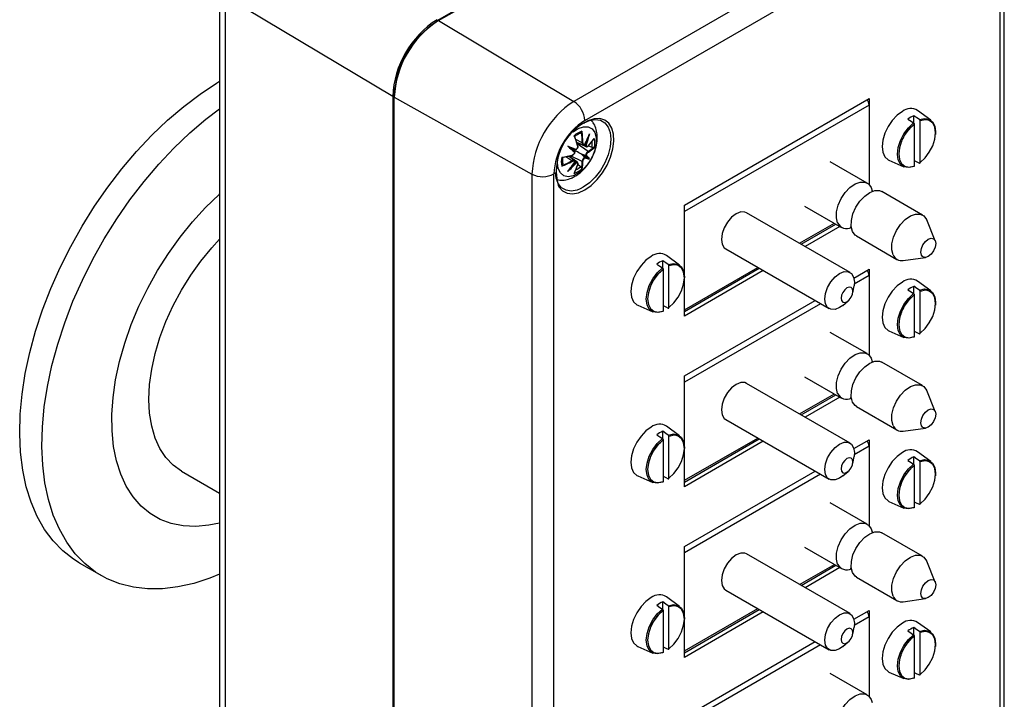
# Model space of a CAD drawing. Header units: millimetres. Extents: x 4 to 415, y 5 to 292.
# Tile 4 of 13: x 59 to 106, y 65 to 98. Entities that reach past the tile are written whole.
import ezdxf

# ---------------------------------------------------------------- set-up
doc = ezdxf.new("R2010")
doc.units = ezdxf.units.MM

msp = doc.modelspace()

# ---------------------------------------------------------------- linework, layer by layer
at = {"color": 7, "linetype": 'Continuous', "lineweight": 25}
for p, q in [((97.227, 108.144), (78.842, 97.531)), ((78.893, 97.525), (97.278, 108.139)), ((103.756, 104.268), (85.371, 93.655)), ((85.892, 92.742), (104.277, 103.355)), ((105.974, 46.467), (105.974, 102.809)), ((105.754, 102.503), (105.754, 46.161)), ((68.417, 99.079), (68.417, 42.737)), ((76.7, 93.894), (68.698, 98.678)), ((68.698, 42.336), (68.698, 98.678)), ((78.893, 97.525), (85.371, 93.655)), ((76.7, 93.894), (76.7, 37.553)), ((76.743, 93.895), (76.743, 37.554)), ((76.773, 93.853), (83.364, 90.179)), ((76.773, 37.512), (76.773, 93.853)), ((90.665, 88.689), (99.504, 93.791)), ((99.504, 93.791), (99.504, 89.674)), ((99.504, 93.485), (90.665, 88.383)), ((99.504, 93.485), (99.504, 89.674)), ((101.643, 92.613), (101.643, 92.972)), ((102.454, 92.76), (101.824, 93.22)), ((85.872, 92.604), (85.887, 92.611)), ((101.661, 92.567), (101.661, 90.565)), ((101.944, 90.729), (101.944, 92.73)), ((85.191, 91.442), (85.247, 91.41)), ((85.773, 91.676), (85.464, 91.831)), ((85.504, 91.714), (85.824, 91.573)), ((85.512, 91.691), (85.805, 91.561)), ((86.049, 91.265), (85.533, 91.624)), ((85.814, 91.557), (85.973, 91.487)), ((85.883, 91.582), (85.886, 91.58)), ((85.934, 91.552), (85.93, 91.554)), ((85.981, 91.518), (85.967, 91.552)), ((86.065, 91.525), (86.23, 91.469)), ((85.279, 90.821), (84.991, 91.01)), ((85.394, 90.828), (85.111, 91.034)), ((85.395, 90.85), (85.135, 91.039)), ((85.773, 90.787), (85.204, 91.054)), ((85.448, 91.293), (85.247, 91.409)), ((85.416, 91.257), (85.418, 91.255)), ((85.467, 91.338), (85.463, 91.339)), ((86.047, 90.948), (85.735, 91.128)), ((85.886, 90.985), (85.883, 90.987)), ((85.93, 91.07), (85.934, 91.068)), ((84.592, 90.716), (84.609, 90.932)), ((85.543, 90.742), (85.403, 90.844)), ((85.418, 90.771), (85.416, 90.773)), ((85.463, 90.745), (85.467, 90.743)), ((85.484, 90.714), (85.52, 90.719)), ((85.687, 90.528), (85.556, 90.643)), ((99.41, 89.749), (97.642, 90.77)), ((100.452, 90.843), (101.166, 90.527)), ((83.364, 90.179), (83.364, 33.838)), ((84.416, 33.843), (84.416, 90.184)), ((85.822, 89.547), (85.675, 89.471)), ((102.061, 88.218), (100.117, 89.341)), ((90.665, 83.381), (90.665, 88.689)), ((96.417, 88.648), (98.185, 87.627)), ((90.665, 83.687), (90.665, 88.383)), ((98.59, 85.472), (93.64, 88.33)), ((96.174, 86.867), (97.838, 87.828)), ((96.247, 86.825), (97.911, 87.785)), ((98.103, 87.675), (96.439, 86.714)), ((102.665, 86.986), (102.258, 87.982)), ((98.892, 87.219), (100.836, 86.097)), ((90.434, 85.82), (89.803, 86.28)), ((92.64, 86.598), (97.59, 83.74)), ((89.622, 85.673), (89.622, 86.033)), ((89.923, 83.789), (89.923, 85.791)), ((101.14, 86.045), (102.206, 86.19)), ((89.64, 85.627), (89.64, 83.626)), ((90.665, 83.687), (94.173, 85.713)), ((90.665, 83.603), (94.247, 85.67)), ((94.439, 85.559), (90.665, 83.381)), ((98.775, 85.205), (99.504, 85.626)), ((99.504, 85.32), (98.791, 84.908)), ((99.504, 85.626), (99.504, 81.509)), ((99.504, 85.32), (99.504, 81.509)), ((98.797, 85.014), (98.781, 84.829)), ((102.454, 84.594), (101.824, 85.055)), ((98.723, 84.492), (98.781, 84.829)), ((101.643, 84.447), (101.643, 84.807)), ((101.661, 84.401), (101.661, 82.4)), ((101.944, 82.563), (101.944, 84.565)), ((88.431, 83.903), (89.145, 83.587)), ((90.665, 80.523), (96.914, 84.131)), ((97.179, 83.977), (90.665, 80.217)), ((98.242, 83.897), (98.505, 84.115)), ((99.41, 81.584), (97.642, 82.604)), ((100.452, 82.677), (101.166, 82.362)), ((102.061, 80.053), (100.117, 81.176)), ((90.665, 75.216), (90.665, 80.523)), ((90.665, 75.522), (90.665, 80.217)), ((98.59, 77.307), (93.64, 80.164)), ((96.417, 80.482), (98.185, 79.462)), ((96.174, 78.702), (97.838, 79.662)), ((102.665, 78.82), (102.258, 79.816)), ((96.247, 78.66), (97.911, 79.62)), ((98.103, 79.509), (96.439, 78.549)), ((98.892, 79.054), (100.836, 77.931)), ((92.64, 78.432), (97.59, 75.575)), ((89.622, 77.508), (89.622, 77.867)), ((90.434, 77.655), (89.803, 78.115)), ((101.14, 77.879), (102.206, 78.025)), ((89.64, 77.462), (89.64, 75.461)), ((89.923, 75.624), (89.923, 77.625)), ((90.665, 75.522), (94.173, 77.547)), ((90.665, 75.437), (94.247, 77.505)), ((94.439, 77.394), (90.665, 75.216)), ((98.775, 77.039), (99.504, 77.46)), ((99.504, 77.46), (99.504, 73.343)), ((98.797, 76.849), (98.781, 76.664)), ((99.504, 77.154), (98.791, 76.743)), ((99.504, 77.154), (99.504, 73.343)), ((102.454, 76.429), (101.824, 76.889)), ((98.723, 76.327), (98.781, 76.664)), ((101.643, 76.282), (101.643, 76.641)), ((101.944, 74.398), (101.944, 76.399)), ((66.586, 75.964), (68.417, 74.907)), ((90.665, 72.358), (96.914, 75.965)), ((98.242, 75.731), (98.505, 75.95)), ((101.661, 76.236), (101.661, 74.235)), ((88.431, 75.738), (89.145, 75.422)), ((97.179, 75.812), (90.665, 72.052)), ((100.452, 74.512), (101.166, 74.196)), ((99.41, 73.418), (97.642, 74.439)), ((102.061, 71.888), (100.117, 73.01)), ((90.665, 67.05), (90.665, 72.358)), ((96.417, 72.317), (98.185, 71.297)), ((90.665, 67.357), (90.665, 72.052)), ((98.59, 69.141), (93.64, 71.999)), ((102.665, 70.655), (102.258, 71.651)), ((61.694, 71.572), (62.755, 70.96)), ((96.174, 70.536), (97.838, 71.497)), ((96.247, 70.494), (97.911, 71.455)), ((98.103, 71.344), (96.439, 70.383)), ((98.892, 70.888), (100.836, 69.766)), ((92.64, 70.267), (97.59, 67.409)), ((90.434, 69.489), (89.803, 69.95)), ((101.14, 69.714), (102.206, 69.859)), ((89.622, 69.342), (89.622, 69.702)), ((89.64, 69.296), (89.64, 67.295)), ((89.923, 67.458), (89.923, 69.46)), ((90.665, 67.357), (94.173, 69.382)), ((90.665, 67.272), (94.247, 69.339)), ((98.775, 68.874), (99.504, 69.295)), ((99.504, 69.295), (99.504, 65.178)), ((94.439, 69.229), (90.665, 67.05)), ((99.504, 68.989), (98.791, 68.577)), ((99.504, 68.989), (99.504, 65.178)), ((98.723, 68.161), (98.781, 68.498)), ((98.797, 68.684), (98.781, 68.498)), ((101.643, 68.116), (101.643, 68.476)), ((102.454, 68.263), (101.824, 68.724)), ((101.661, 68.071), (101.661, 66.069)), ((101.944, 66.233), (101.944, 68.234)), ((88.431, 67.573), (89.145, 67.257)), ((90.665, 64.192), (96.914, 67.8)), ((97.179, 67.647), (90.665, 63.886)), ((98.242, 67.566), (98.505, 67.785)), ((99.41, 65.253), (97.642, 66.273)), ((100.452, 66.347), (101.166, 66.031))]:
    msp.add_line(p, q, dxfattribs=at)
at = {"color": 7, "linetype": 'Continuous', "lineweight": 25, "flags": 128}
for points in [[(61.694, 71.572), (61.419, 71.744), (60.905, 72.146), (60.443, 72.624), (60.035, 73.173), (59.683, 73.792), (59.391, 74.474), (59.16, 75.217), (58.991, 76.015), (58.887, 76.862), (58.846, 77.753), (58.87, 78.683), (58.959, 79.644), (59.112, 80.631), (59.328, 81.637), (59.605, 82.655), (59.942, 83.679), (60.336, 84.701), (60.785, 85.715), (61.286, 86.715), (61.835, 87.693), (62.429, 88.642), (63.064, 89.558), (63.736, 90.433), (64.439, 91.261), (65.171, 92.038), (65.924, 92.758), (66.696, 93.417), (67.48, 94.009), (68.271, 94.531), (68.417, 94.619)], [(68.417, 71.029), (67.951, 70.841), (67.176, 70.588), (66.418, 70.417), (65.68, 70.329), (64.969, 70.324), (64.289, 70.403), (63.645, 70.565), (63.04, 70.808), (62.479, 71.132), (61.966, 71.534), (61.504, 72.011), (61.096, 72.561), (60.744, 73.179), (60.452, 73.862), (60.221, 74.605), (60.052, 75.402), (59.947, 76.25), (59.907, 77.141), (59.931, 78.071), (60.02, 79.032), (60.173, 80.019), (60.388, 81.025), (60.665, 82.043), (61.002, 83.067), (61.396, 84.089), (61.846, 85.103), (62.346, 86.102), (62.896, 87.08), (63.49, 88.03), (64.125, 88.945), (64.796, 89.82), (65.5, 90.649), (66.231, 91.426), (66.985, 92.146), (67.756, 92.804), (68.417, 93.309)], [(101.095, 93.179), (100.844, 92.995), (100.609, 92.748), (100.408, 92.453), (100.253, 92.131), (100.156, 91.804), (100.123, 91.495), (100.156, 91.223), (100.253, 91.009), (100.408, 90.865), (100.452, 90.843)], [(101.911, 92.79), (101.794, 92.87), (101.643, 92.972)], [(101.911, 92.79), (102.158, 92.845), (102.373, 92.806), (102.541, 92.677), (102.647, 92.467), (102.683, 92.194), (102.678, 92.072)], [(85.341, 92.2), (85.583, 92.358), (85.831, 92.441), (86.055, 92.436), (86.24, 92.344), (86.371, 92.17), (86.439, 91.928), (86.439, 91.637), (86.371, 91.316), (86.24, 90.991), (86.055, 90.685), (85.831, 90.421), (85.583, 90.219), (85.331, 90.093), (85.093, 90.054), (84.886, 90.103), (84.727, 90.237), (84.626, 90.447), (84.592, 90.716), (84.592, 90.716)], [(85.84, 92.619), (86.117, 92.74), (86.397, 92.789), (86.648, 92.752), (86.858, 92.631), (87.016, 92.431), (87.114, 92.164), (87.148, 91.843), (87.114, 91.483), (87.016, 91.103), (86.858, 90.721), (86.648, 90.358), (86.397, 90.03), (86.117, 89.755), (85.822, 89.547)], [(85.892, 89.424), (86.193, 89.635), (86.479, 89.912), (86.738, 90.241), (86.957, 90.607), (87.126, 90.994), (87.238, 91.382), (87.287, 91.754), (87.271, 92.093), (87.19, 92.383), (87.048, 92.609), (86.853, 92.762), (86.612, 92.834), (86.338, 92.822), (86.043, 92.727), (85.899, 92.653)], [(101.629, 90.543), (101.382, 90.488), (101.167, 90.526), (100.999, 90.656), (100.893, 90.866), (100.857, 91.139), (100.893, 91.455), (100.999, 91.787), (101.167, 92.11), (101.382, 92.397), (101.629, 92.627)], [(101.661, 92.567), (101.425, 92.346), (101.22, 92.07), (101.06, 91.761), (100.959, 91.443), (100.924, 91.141), (100.959, 90.879), (101.06, 90.678), (101.22, 90.553), (101.425, 90.514), (101.661, 90.565)], [(101.36, 92.809), (101.511, 92.707), (101.629, 92.627)], [(102.28, 92.774), (102.179, 92.781), (101.944, 92.73)], [(101.944, 90.729), (102.179, 90.95), (102.385, 91.225), (102.545, 91.535), (102.646, 91.853), (102.68, 92.155), (102.646, 92.417), (102.545, 92.618), (102.385, 92.743), (102.28, 92.774)], [(101.661, 90.825), (101.794, 90.762), (101.911, 90.706)], [(85.675, 89.471), (85.527, 89.415), (85.246, 89.366), (84.995, 89.403), (84.785, 89.525), (84.627, 89.724), (84.529, 89.991), (84.497, 90.258)], [(84.613, 89.651), (84.659, 89.569), (84.828, 89.378), (85.047, 89.265), (85.306, 89.235), (85.592, 89.288), (85.892, 89.424)], [(97.997, 87.843), (97.936, 88.084), (97.945, 88.373), (98.022, 88.688), (98.163, 89.003), (98.355, 89.293), (98.583, 89.534), (98.828, 89.706), (99.07, 89.795), (99.291, 89.795), (99.471, 89.705), (99.597, 89.533), (99.646, 89.38)], [(68.417, 73.478), (67.904, 73.373), (67.274, 73.316), (66.671, 73.344), (66.103, 73.457), (65.575, 73.654), (65.091, 73.934), (64.656, 74.293), (64.274, 74.728), (63.949, 75.236), (63.683, 75.811), (63.479, 76.448), (63.34, 77.141), (63.265, 77.884), (63.257, 78.67), (63.315, 79.491), (63.438, 80.339), (63.626, 81.208), (63.876, 82.088), (64.187, 82.972), (64.555, 83.85), (64.977, 84.716), (65.45, 85.561), (65.967, 86.377), (66.526, 87.156), (67.12, 87.892), (67.744, 88.577), (68.393, 89.204), (68.417, 89.227)], [(98.704, 87.435), (98.643, 87.676), (98.652, 87.965), (98.729, 88.28), (98.87, 88.595), (99.062, 88.885), (99.29, 89.125), (99.535, 89.297), (99.777, 89.387), (99.998, 89.387), (100.117, 89.341)], [(93.64, 88.33), (93.556, 88.364), (93.359, 88.366), (93.14, 88.28), (92.922, 88.114), (92.725, 87.884), (92.568, 87.613), (92.468, 87.328), (92.433, 87.055), (92.468, 86.823), (92.568, 86.653), (92.64, 86.598)], [(100.649, 86.312), (100.588, 86.553), (100.596, 86.843), (100.674, 87.158), (100.815, 87.473), (101.006, 87.762), (101.234, 88.003), (101.479, 88.175), (101.722, 88.264), (101.942, 88.264), (102.123, 88.175), (102.249, 88.003), (102.258, 87.982)], [(98.892, 87.219), (98.83, 87.263), (98.704, 87.435)], [(66.586, 75.964), (66.586, 75.965), (66.19, 76.248), (65.846, 76.609), (65.558, 77.044), (65.33, 77.547), (65.166, 78.112), (65.066, 78.732), (65.033, 79.398), (65.066, 80.103), (65.166, 80.838), (65.33, 81.593), (65.558, 82.359), (65.846, 83.126), (66.19, 83.885), (66.586, 84.625), (67.03, 85.339), (67.515, 86.016), (68.035, 86.649), (68.417, 87.061)], [(102.004, 86.3), (101.977, 86.442), (102.004, 86.615), (102.081, 86.792), (102.196, 86.948), (102.333, 87.058), (102.469, 87.106), (102.584, 87.083), (102.661, 86.994), (102.689, 86.853), (102.662, 86.68), (102.584, 86.502), (102.469, 86.346), (102.333, 86.236), (102.197, 86.189), (102.081, 86.211), (102.004, 86.3)], [(89.074, 86.239), (88.823, 86.056), (88.588, 85.808), (88.387, 85.514), (88.232, 85.192), (88.135, 84.865), (88.102, 84.555), (88.135, 84.284), (88.232, 84.069), (88.387, 83.926), (88.431, 83.903)], [(89.34, 85.869), (89.49, 85.767), (89.608, 85.687)], [(89.891, 85.85), (89.773, 85.93), (89.622, 86.033)], [(89.891, 85.85), (90.137, 85.906), (90.352, 85.867), (90.52, 85.738), (90.626, 85.528), (90.662, 85.254), (90.657, 85.133)], [(90.26, 85.835), (90.158, 85.842), (89.923, 85.791)], [(89.923, 83.789), (90.158, 84.01), (90.364, 84.286), (90.524, 84.595), (90.625, 84.913), (90.66, 85.215), (90.625, 85.477), (90.524, 85.678), (90.364, 85.803), (90.26, 85.835)], [(89.608, 83.603), (89.361, 83.548), (89.146, 83.587), (88.978, 83.716), (88.872, 83.926), (88.836, 84.2), (88.872, 84.515), (88.978, 84.848), (89.146, 85.17), (89.361, 85.458), (89.608, 85.687)], [(89.64, 85.627), (89.405, 85.407), (89.199, 85.131), (89.039, 84.821), (88.938, 84.503), (88.903, 84.201), (88.938, 83.939), (89.039, 83.738), (89.199, 83.613), (89.405, 83.575), (89.64, 83.626)], [(98.242, 83.897), (98.09, 83.79), (97.871, 83.704), (97.674, 83.706), (97.518, 83.796), (97.418, 83.966), (97.383, 84.198), (97.418, 84.47), (97.518, 84.756), (97.674, 85.027), (97.871, 85.257), (98.09, 85.423), (98.309, 85.509), (98.506, 85.507), (98.662, 85.416), (98.763, 85.247), (98.797, 85.014), (98.797, 85.014)], [(101.095, 85.013), (100.844, 84.83), (100.609, 84.582), (100.408, 84.288), (100.253, 83.966), (100.156, 83.639), (100.123, 83.329), (100.156, 83.058), (100.253, 82.843), (100.408, 82.7), (100.452, 82.677)], [(98.729, 84.567), (98.708, 84.681), (98.646, 84.752), (98.553, 84.77), (98.444, 84.732), (98.334, 84.644), (98.241, 84.519), (98.18, 84.376), (98.158, 84.237), (98.18, 84.123), (98.241, 84.052), (98.334, 84.034), (98.444, 84.072), (98.553, 84.16), (98.646, 84.285), (98.708, 84.428), (98.729, 84.567)], [(101.629, 82.377), (101.382, 82.322), (101.167, 82.361), (100.999, 82.49), (100.893, 82.7), (100.857, 82.974), (100.893, 83.289), (100.999, 83.622), (101.167, 83.944), (101.382, 84.232), (101.629, 84.461)], [(101.661, 84.401), (101.425, 84.181), (101.22, 83.905), (101.06, 83.596), (100.959, 83.277), (100.924, 82.975), (100.959, 82.714), (101.06, 82.512), (101.22, 82.387), (101.425, 82.349), (101.661, 82.4)], [(101.36, 84.643), (101.511, 84.541), (101.629, 84.461)], [(101.911, 84.624), (101.794, 84.705), (101.643, 84.807)], [(101.911, 84.624), (102.158, 84.68), (102.373, 84.641), (102.541, 84.512), (102.647, 84.302), (102.683, 84.028), (102.678, 83.907)], [(102.28, 84.609), (102.179, 84.616), (101.944, 84.565)], [(101.944, 82.563), (102.179, 82.784), (102.385, 83.06), (102.545, 83.369), (102.646, 83.687), (102.68, 83.989), (102.646, 84.251), (102.545, 84.452), (102.385, 84.577), (102.28, 84.609)], [(89.64, 83.886), (89.773, 83.823), (89.891, 83.767)], [(101.661, 82.66), (101.794, 82.597), (101.911, 82.541)], [(97.997, 79.678), (97.936, 79.918), (97.945, 80.208), (98.022, 80.523), (98.163, 80.838), (98.355, 81.128), (98.583, 81.368), (98.828, 81.54), (99.07, 81.63), (99.291, 81.63), (99.471, 81.54), (99.597, 81.368), (99.646, 81.214)], [(98.704, 79.27), (98.643, 79.51), (98.652, 79.8), (98.729, 80.115), (98.87, 80.43), (99.062, 80.719), (99.29, 80.96), (99.535, 81.132), (99.777, 81.222), (99.998, 81.222), (100.117, 81.176)], [(93.64, 80.164), (93.556, 80.199), (93.359, 80.201), (93.14, 80.115), (92.922, 79.949), (92.725, 79.719), (92.568, 79.448), (92.468, 79.162), (92.433, 78.89), (92.468, 78.658), (92.568, 78.488), (92.64, 78.432)], [(100.649, 78.147), (100.588, 78.388), (100.596, 78.677), (100.674, 78.992), (100.815, 79.307), (101.006, 79.597), (101.234, 79.837), (101.479, 80.009), (101.722, 80.099), (101.942, 80.099), (102.123, 80.009), (102.249, 79.837), (102.258, 79.816)], [(98.892, 79.054), (98.83, 79.097), (98.704, 79.27)], [(102.004, 78.135), (101.977, 78.276), (102.004, 78.449), (102.081, 78.627), (102.196, 78.783), (102.333, 78.893), (102.469, 78.94), (102.584, 78.918), (102.661, 78.829), (102.689, 78.687), (102.662, 78.515), (102.584, 78.337), (102.469, 78.181), (102.333, 78.071), (102.197, 78.024), (102.081, 78.046), (102.004, 78.135)], [(89.074, 78.074), (88.823, 77.89), (88.588, 77.643), (88.387, 77.348), (88.232, 77.026), (88.135, 76.7), (88.102, 76.39), (88.135, 76.118), (88.232, 75.904), (88.387, 75.76), (88.431, 75.738)], [(89.891, 77.685), (89.773, 77.765), (89.622, 77.867)], [(89.608, 75.438), (89.361, 75.383), (89.146, 75.422), (88.978, 75.551), (88.872, 75.761), (88.836, 76.034), (88.872, 76.35), (88.978, 76.682), (89.146, 77.005), (89.361, 77.292), (89.608, 77.522)], [(89.64, 77.462), (89.405, 77.241), (89.199, 76.965), (89.039, 76.656), (88.938, 76.338), (88.903, 76.036), (88.938, 75.774), (89.039, 75.573), (89.199, 75.448), (89.405, 75.41), (89.64, 75.461)], [(89.34, 77.704), (89.49, 77.602), (89.608, 77.522)], [(89.891, 77.685), (90.137, 77.74), (90.352, 77.701), (90.52, 77.572), (90.626, 77.362), (90.662, 77.089), (90.657, 76.967)], [(90.26, 77.669), (90.158, 77.676), (89.923, 77.625)], [(89.923, 75.624), (90.158, 75.845), (90.364, 76.121), (90.524, 76.43), (90.625, 76.748), (90.66, 77.05), (90.625, 77.312), (90.524, 77.513), (90.364, 77.638), (90.26, 77.669)], [(98.242, 75.731), (98.09, 75.624), (97.871, 75.538), (97.674, 75.54), (97.518, 75.631), (97.418, 75.8), (97.383, 76.033), (97.418, 76.305), (97.518, 76.591), (97.674, 76.861), (97.871, 77.091), (98.09, 77.257), (98.309, 77.344), (98.506, 77.341), (98.662, 77.251), (98.763, 77.081), (98.797, 76.849), (98.797, 76.849)], [(101.095, 76.848), (100.844, 76.664), (100.609, 76.417), (100.408, 76.122), (100.253, 75.8), (100.156, 75.474), (100.123, 75.164), (100.156, 74.892), (100.253, 74.678), (100.408, 74.534), (100.452, 74.512)], [(98.729, 76.402), (98.708, 76.515), (98.646, 76.587), (98.553, 76.605), (98.444, 76.567), (98.334, 76.478), (98.241, 76.353), (98.18, 76.211), (98.158, 76.072), (98.18, 75.958), (98.241, 75.887), (98.334, 75.869), (98.444, 75.907), (98.553, 75.995), (98.646, 76.12), (98.708, 76.263), (98.729, 76.402)], [(101.36, 76.478), (101.511, 76.376), (101.629, 76.296)], [(101.911, 76.459), (101.794, 76.539), (101.643, 76.641)], [(101.911, 76.459), (102.158, 76.514), (102.373, 76.476), (102.541, 76.346), (102.647, 76.136), (102.683, 75.863), (102.678, 75.741)], [(102.28, 76.443), (102.179, 76.45), (101.944, 76.399)], [(101.944, 74.398), (102.179, 74.619), (102.385, 74.895), (102.545, 75.204), (102.646, 75.522), (102.68, 75.824), (102.646, 76.086), (102.545, 76.287), (102.385, 76.412), (102.28, 76.443)], [(101.629, 74.212), (101.382, 74.157), (101.167, 74.196), (100.999, 74.325), (100.893, 74.535), (100.857, 74.808), (100.893, 75.124), (100.999, 75.456), (101.167, 75.779), (101.382, 76.066), (101.629, 76.296)], [(101.661, 76.236), (101.425, 76.015), (101.22, 75.739), (101.06, 75.43), (100.959, 75.112), (100.924, 74.81), (100.959, 74.548), (101.06, 74.347), (101.22, 74.222), (101.425, 74.184), (101.661, 74.235)], [(89.64, 75.72), (89.773, 75.657), (89.891, 75.601)], [(101.661, 74.494), (101.794, 74.431), (101.911, 74.375)], [(97.997, 71.512), (97.936, 71.753), (97.945, 72.043), (98.022, 72.358), (98.163, 72.673), (98.355, 72.962), (98.583, 73.203), (98.828, 73.375), (99.07, 73.464), (99.291, 73.464), (99.471, 73.375), (99.597, 73.203), (99.646, 73.049)], [(98.704, 71.104), (98.643, 71.345), (98.652, 71.634), (98.729, 71.949), (98.87, 72.264), (99.062, 72.554), (99.29, 72.794), (99.535, 72.967), (99.777, 73.056), (99.998, 73.056), (100.117, 73.01)], [(93.64, 71.999), (93.556, 72.033), (93.359, 72.036), (93.14, 71.949), (92.922, 71.783), (92.725, 71.554), (92.568, 71.283), (92.468, 70.997), (92.433, 70.725), (92.468, 70.492), (92.568, 70.323), (92.64, 70.267)], [(100.649, 69.982), (100.588, 70.222), (100.596, 70.512), (100.674, 70.827), (100.815, 71.142), (101.006, 71.431), (101.234, 71.672), (101.479, 71.844), (101.722, 71.934), (101.942, 71.934), (102.123, 71.844), (102.249, 71.672), (102.258, 71.651)], [(98.892, 70.888), (98.83, 70.932), (98.704, 71.104)], [(102.004, 69.969), (101.977, 70.111), (102.004, 70.284), (102.081, 70.462), (102.196, 70.617), (102.333, 70.727), (102.469, 70.775), (102.584, 70.752), (102.661, 70.664), (102.689, 70.522), (102.662, 70.349), (102.584, 70.171), (102.469, 70.016), (102.333, 69.906), (102.197, 69.858), (102.081, 69.881), (102.004, 69.969)], [(89.074, 69.908), (88.823, 69.725), (88.588, 69.477), (88.387, 69.183), (88.232, 68.861), (88.135, 68.534), (88.102, 68.224), (88.135, 67.953), (88.232, 67.738), (88.387, 67.595), (88.431, 67.573)], [(89.608, 67.273), (89.361, 67.217), (89.146, 67.256), (88.978, 67.386), (88.872, 67.595), (88.836, 67.869), (88.872, 68.184), (88.978, 68.517), (89.146, 68.84), (89.361, 69.127), (89.608, 69.356)], [(89.64, 69.296), (89.405, 69.076), (89.199, 68.8), (89.039, 68.491), (88.938, 68.173), (88.903, 67.871), (88.938, 67.609), (89.039, 67.407), (89.199, 67.283), (89.405, 67.244), (89.64, 67.295)], [(89.34, 69.539), (89.49, 69.436), (89.608, 69.356)], [(89.891, 69.52), (89.773, 69.6), (89.622, 69.702)], [(89.891, 69.52), (90.137, 69.575), (90.352, 69.536), (90.52, 69.407), (90.626, 69.197), (90.662, 68.923), (90.657, 68.802)], [(90.26, 69.504), (90.158, 69.511), (89.923, 69.46)], [(89.923, 67.458), (90.158, 67.679), (90.364, 67.955), (90.524, 68.264), (90.625, 68.582), (90.66, 68.884), (90.625, 69.146), (90.524, 69.348), (90.364, 69.472), (90.26, 69.504)], [(98.242, 67.566), (98.09, 67.459), (97.871, 67.373), (97.674, 67.375), (97.518, 67.465), (97.418, 67.635), (97.383, 67.867), (97.418, 68.14), (97.518, 68.425), (97.674, 68.696), (97.871, 68.926), (98.09, 69.092), (98.309, 69.178), (98.506, 69.176), (98.662, 69.086), (98.763, 68.916), (98.797, 68.684), (98.797, 68.684)], [(98.729, 68.236), (98.708, 68.35), (98.646, 68.421), (98.553, 68.439), (98.444, 68.401), (98.334, 68.313), (98.241, 68.188), (98.18, 68.045), (98.158, 67.906), (98.18, 67.793), (98.241, 67.721), (98.334, 67.703), (98.444, 67.741), (98.553, 67.83), (98.646, 67.955), (98.708, 68.097), (98.729, 68.236)], [(101.095, 68.682), (100.844, 68.499), (100.609, 68.251), (100.408, 67.957), (100.253, 67.635), (100.156, 67.308), (100.123, 66.998), (100.156, 66.727), (100.253, 66.512), (100.408, 66.369), (100.452, 66.347)], [(101.911, 68.294), (101.794, 68.374), (101.643, 68.476)], [(101.911, 68.294), (102.158, 68.349), (102.373, 68.31), (102.541, 68.181), (102.647, 67.971), (102.683, 67.697), (102.678, 67.576)], [(101.629, 66.047), (101.382, 65.992), (101.167, 66.03), (100.999, 66.16), (100.893, 66.369), (100.857, 66.643), (100.893, 66.958), (100.999, 67.291), (101.167, 67.614), (101.382, 67.901), (101.629, 68.13)], [(101.661, 68.071), (101.425, 67.85), (101.22, 67.574), (101.06, 67.265), (100.959, 66.947), (100.924, 66.645), (100.959, 66.383), (101.06, 66.181), (101.22, 66.057), (101.425, 66.018), (101.661, 66.069)], [(101.36, 68.313), (101.511, 68.21), (101.629, 68.13)], [(102.28, 68.278), (102.179, 68.285), (101.944, 68.234)], [(101.944, 66.233), (102.179, 66.453), (102.385, 66.729), (102.545, 67.038), (102.646, 67.356), (102.68, 67.658), (102.646, 67.92), (102.545, 68.122), (102.385, 68.246), (102.28, 68.278)], [(89.64, 67.555), (89.773, 67.492), (89.891, 67.436)], [(101.661, 66.329), (101.794, 66.266), (101.911, 66.21)], [(97.997, 63.347), (97.936, 63.588), (97.945, 63.877), (98.022, 64.192), (98.163, 64.507), (98.355, 64.797), (98.583, 65.037), (98.828, 65.209), (99.07, 65.299), (99.291, 65.299), (99.471, 65.209), (99.597, 65.037), (99.646, 64.883)]]:
    msp.add_lwpolyline(points, dxfattribs=at)
at = {"color": 7, "linetype": 'Continuous', "lineweight": 25}
for centre, radius, start, end in [((81.306, 93.685), 4.61, 122.6055, 177.3945), ((81.221, 93.733), 4.454, 122.6055, 177.3945), ((81.376, 93.644), 4.608, 122.6055, 177.3945), ((78.871, 97.49), 0.0502, 125.6299, 185.6823), ((78.863, 97.486), 0.05, 52.6802, 114.6761), ((76.793, 93.89), 0.0502, 114.3134, 174.3665), ((76.793, 93.9), 0.05, 185.3256, 247.3279), ((87.722, 89.981), 4.362, 122.6055, 177.3945), ((84.738, 92.689), 1.156, 2.6523, 56.7703), ((99.118, 93.467), 0.387, 2.6975, 43.1362), ((101.489, 92.672), 0.642, 58.5806, 127.8973), ((102.119, 91.821), 1.245, 112.4619, 127.5327), ((87.622, 90.038), 3.21, 122.6055, 177.3945), ((87.208, 90.316), 2.679, 119.265, 194.3783), ((86.091, 91.222), 1.061, 108.3127, 131.682), ((80.552, 90.076), 5.207, 16.2125, 21.8557), ((85.994, 91.253), 0.931, 109.2514, 129.4658), ((80.663, 90.13), 5.094, 16.1873, 21.2536), ((81.965, 91.611), 3.808, 0.9785, 8.3353), ((81.945, 91.61), 3.862, 0.9952, 9.2324), ((82.106, 93.506), 4.242, 333.0002, 338.2682), ((82.14, 93.498), 4.21, 333.103, 340.7235), ((82.598, 92.741), 3.542, 340.3881, 346.8492), ((82.606, 92.739), 3.565, 340.5504, 349.8106), ((69.24, 48.456), 45.872, 69.2606, 69.8049), ((114.574, 126.9), 46.073, 230.1898, 230.7317), ((112.147, 123.973), 42.248, 230.355, 230.7539), ((70.556, 52.006), 42.064, 69.2383, 69.639), ((84.196, 93.291), 2.565, 316.2366, 325.3403), ((85.271, 92.563), 1.513, 300.9409, 313.1792), ((84.226, 93.292), 2.547, 316.1884, 326.5274), ((85.298, 92.517), 1.494, 300.8502, 314.8046), ((85.228, 91.649), 1.018, 349.8025, 5.3089), ((85.311, 91.672), 1.062, 348.3172, 11.6828), ((85.831, 90.772), 1.062, 168.3172, 191.6828), ((84.054, 96.142), 5.208, 278.1416, 283.7839), ((85.756, 90.841), 0.931, 170.5324, 190.7441), ((84.063, 96.02), 5.095, 278.7436, 283.8091), ((86.263, 92.252), 1.322, 253.4076, 260.5664), ((85.026, 90.109), 1.321, 39.4155, 46.5785), ((85.217, 90.272), 1.1, 35.324, 46.9962), ((83.422, 94.168), 3.862, 290.7663, 299.0032), ((83.432, 94.151), 3.808, 291.6633, 299.0199), ((81.885, 93.056), 4.21, 319.2769, 326.897), ((82.775, 93.032), 3.565, 310.1895, 319.4496), ((81.861, 93.081), 4.242, 321.732, 326.9998), ((82.769, 93.038), 3.542, 313.1509, 319.6119), ((83.106, 91.352), 2.548, 333.4721, 343.8103), ((83.092, 91.379), 2.566, 334.6591, 343.7621), ((85.027, 91.31), 1.023, 295.1862, 310.1766), ((84.26, 90.812), 1.513, 346.8177, 359.0548), ((84.313, 90.811), 1.494, 345.1925, 359.1455), ((86.217, 92.004), 1.1, 252.9899, 264.6557), ((83.885, 91.211), 1.156, 243.2338, 297.3435), ((85.052, 91.222), 1.061, 288.3127, 311.682), ((98.434, 88.051), 0.484, 205.3847, 296.559), ((89.469, 85.733), 0.642, 58.5806, 127.8973), ((101.06, 86.483), 0.445, 202.4951, 280.307), ((90.098, 84.882), 1.245, 112.4619, 127.5327), ((99.118, 85.301), 0.387, 2.6975, 43.1362), ((101.489, 84.507), 0.642, 58.5806, 127.8973), ((102.119, 83.656), 1.245, 112.4619, 127.5327), ((98.434, 79.885), 0.484, 205.3847, 296.559), ((89.469, 77.567), 0.642, 58.5806, 127.8973), ((90.098, 76.717), 1.245, 112.4619, 127.5327), ((101.06, 78.317), 0.445, 202.4951, 280.307), ((99.118, 77.136), 0.387, 2.6975, 43.1362), ((101.489, 76.342), 0.642, 58.5806, 127.8973), ((102.119, 75.491), 1.245, 112.4619, 127.5327), ((98.434, 71.72), 0.484, 205.3847, 296.559), ((89.469, 69.402), 0.642, 58.5806, 127.8973), ((101.06, 70.152), 0.445, 202.4951, 280.307), ((90.098, 68.551), 1.245, 112.4619, 127.5327), ((99.118, 68.971), 0.387, 2.6975, 43.1362), ((101.489, 68.176), 0.642, 58.5806, 127.8973), ((102.119, 67.325), 1.245, 112.4619, 127.5327)]:
    msp.add_arc(centre, radius, start, end, dxfattribs=at)
for centre, major_axis, ratio, start_param, end_param in [((86.188, 91.533), (0.598, -0.333), 0.166241, 4.279184, 4.361125), ((85.526, 91.151), (0.459, -0.416), 0.006789, 1.820686, 2.233363), ((85.61, 91.297), (0.59, -0.189), 0.006818, 4.049815, 4.462493), ((86.104, 90.818), (0.471, -0.421), 0.036803, 3.844091, 4.256768), ((86.188, 90.963), (0.6, -0.197), 0.03683, 2.026408, 2.439085), ((85.61, 90.533), (0.587, -0.351), 0.166239, 1.922049, 2.003991)]:
    msp.add_ellipse(centre, major_axis=major_axis, ratio=ratio, start_param=start_param, end_param=end_param, dxfattribs=at)
for points, knots in [([(84.569, 89.914), (84.614, 89.903), (84.749, 89.872), (84.985, 89.898), (85.225, 89.969), (85.429, 90.072), (85.637, 90.21), (85.868, 90.418), (86.1, 90.709), (86.288, 91.038), (86.424, 91.391), (86.494, 91.745), (86.496, 92.081), (86.43, 92.379), (86.334, 92.602), (86.24, 92.704), (86.211, 92.735)], [0, 0, 0, 0, 0.036517, 0.108723, 0.18365, 0.232849, 0.284823, 0.372253, 0.459928, 0.547751, 0.636567, 0.72744, 0.811977, 0.891664, 0.966449, 1, 1, 1, 1]), ([(101.021, 91.608), (101.034, 91.654), (101.075, 91.794), (101.198, 92.029), (101.376, 92.285), (101.544, 92.46), (101.646, 92.539), (101.675, 92.562)], [0, 0, 0, 0, 0.123164, 0.380103, 0.637203, 0.893978, 1, 1, 1, 1]), ([(101.629, 92.627), (101.63, 92.626), (101.635, 92.622), (101.644, 92.612), (101.653, 92.598), (101.659, 92.582), (101.661, 92.572), (101.661, 92.567), (101.661, 92.567)], [0, 0, 0, 0, 0.085249, 0.308363, 0.532499, 0.758954, 0.988153, 1, 1, 1, 1]), ([(101.944, 92.73), (101.944, 92.732), (101.943, 92.739), (101.94, 92.751), (101.933, 92.767), (101.923, 92.781), (101.915, 92.787), (101.911, 92.79)], [0, 0, 0, 0, 0.089235, 0.321001, 0.551834, 0.780252, 1, 1, 1, 1]), ([(85.41, 91.977), (85.41, 91.98), (85.41, 91.987), (85.403, 91.999), (85.392, 92.009), (85.385, 92.015)], [0, 0, 0, 0, 0.2458824, 0.5250396, 1, 1, 1, 1]), ([(85.687, 92.132), (85.695, 92.134), (85.712, 92.137), (85.726, 92.151), (85.732, 92.161), (85.733, 92.163)], [0, 0, 0, 0, 0.438543, 0.87713, 1, 1, 1, 1]), ([(85.757, 92.23), (85.754, 92.215), (85.747, 92.19), (85.737, 92.171), (85.733, 92.163)], [0, 0, 0, 0, 0.598159, 1, 1, 1, 1]), ([(86.114, 92.108), (86.103, 92.068), (86.088, 92.017), (86.064, 91.963), (86.054, 91.944), (86.049, 91.938), (86.047, 91.935)], [0, 0, 0, 0, 0.66582, 0.866792, 0.942554, 1, 1, 1, 1]), ([(85.191, 91.442), (85.19, 91.442), (85.187, 91.444), (85.18, 91.448), (85.166, 91.456), (85.132, 91.476), (85.099, 91.495), (85.076, 91.508)], [0, 0, 0, 0, 0.066871, 0.121371, 0.221999, 0.455985, 1, 1, 1, 1]), ([(85.463, 91.339), (85.478, 91.35), (85.5, 91.366), (85.524, 91.398), (85.54, 91.426), (85.552, 91.457), (85.559, 91.489), (85.561, 91.521), (85.557, 91.54), (85.555, 91.55)], [0, 0, 0, 0, 0.229082, 0.348774, 0.471767, 0.598226, 0.728313, 0.862185, 1, 1, 1, 1]), ([(85.552, 91.53), (85.555, 91.515), (85.56, 91.485), (85.55, 91.442), (85.535, 91.411), (85.515, 91.382), (85.497, 91.366), (85.484, 91.356)], [0, 0, 0, 0, 0.24958, 0.499343, 0.623603, 0.749959, 1, 1, 1, 1]), ([(85.773, 91.676), (85.773, 91.665), (85.774, 91.644), (85.781, 91.617), (85.793, 91.596), (85.806, 91.582), (85.816, 91.577), (85.82, 91.575)], [0, 0, 0, 0, 0.225569, 0.444687, 0.657607, 0.864591, 1, 1, 1, 1]), ([(85.833, 91.601), (85.826, 91.611), (85.811, 91.63), (85.808, 91.662), (85.807, 91.677)], [0, 0, 0, 0, 0.5001838, 1, 1, 1, 1]), ([(85.82, 91.575), (85.821, 91.574), (85.829, 91.57), (85.85, 91.568), (85.87, 91.576), (85.883, 91.582)], [0, 0, 0, 0, 0.103494, 0.411155, 1, 1, 1, 1]), ([(85.895, 91.593), (85.884, 91.59), (85.867, 91.585), (85.846, 91.591), (85.838, 91.598), (85.833, 91.601)], [0, 0, 0, 0, 0.499427, 0.751908, 1, 1, 1, 1]), ([(85.886, 91.58), (85.887, 91.58), (85.891, 91.58), (85.895, 91.582), (85.897, 91.586), (85.896, 91.591), (85.895, 91.593)], [0, 0, 0, 0, 0.202326, 0.435152, 0.700578, 1, 1, 1, 1]), ([(85.93, 91.554), (85.934, 91.539), (85.939, 91.516), (85.953, 91.497), (85.963, 91.492), (85.968, 91.489)], [0, 0, 0, 0, 0.494894, 0.753467, 1, 1, 1, 1]), ([(85.967, 91.552), (85.965, 91.551), (85.96, 91.55), (85.95, 91.55), (85.941, 91.551), (85.936, 91.552), (85.934, 91.552)], [0, 0, 0, 0, 0.299422, 0.564848, 0.797674, 1, 1, 1, 1]), ([(85.968, 91.489), (85.968, 91.489), (85.973, 91.486), (85.986, 91.484), (86.006, 91.487), (86.027, 91.498), (86.041, 91.51), (86.049, 91.517)], [0, 0, 0, 0, 0.016524, 0.251968, 0.494167, 0.743414, 1, 1, 1, 1]), ([(86.064, 91.529), (86.054, 91.52), (86.034, 91.502), (86.009, 91.5), (85.992, 91.507), (85.985, 91.514), (85.981, 91.518)], [0, 0, 0, 0, 0.332791, 0.665828, 0.831555, 1, 1, 1, 1]), ([(86.23, 91.469), (86.241, 91.466), (86.264, 91.46), (86.29, 91.458), (86.303, 91.459), (86.306, 91.459)], [0, 0, 0, 0, 0.438543, 0.87713, 1, 1, 1, 1]), ([(86.351, 91.457), (86.345, 91.458), (86.335, 91.46), (86.314, 91.459), (86.306, 91.459)], [0, 0, 0, 0, 0.598163, 1, 1, 1, 1]), ([(84.792, 90.987), (84.803, 90.983), (84.821, 90.977), (84.833, 90.982), (84.837, 90.984)], [0, 0, 0, 0, 0.598163, 1, 1, 1, 1]), ([(85.279, 91.072), (85.288, 91.076), (85.307, 91.082), (85.334, 91.1), (85.358, 91.122), (85.379, 91.147), (85.395, 91.175), (85.411, 91.212), (85.414, 91.239), (85.416, 91.257)], [0, 0, 0, 0, 0.137815, 0.271687, 0.401774, 0.528233, 0.651226, 0.770918, 1, 1, 1, 1]), ([(85.412, 91.231), (85.409, 91.215), (85.405, 91.191), (85.389, 91.159), (85.37, 91.131), (85.338, 91.1), (85.309, 91.09), (85.295, 91.084)], [0, 0, 0, 0, 0.2500416, 0.3764195, 0.5006569, 0.7504202, 1, 1, 1, 1]), ([(85.418, 91.255), (85.419, 91.253), (85.422, 91.251), (85.422, 91.245), (85.419, 91.238), (85.414, 91.233), (85.412, 91.231)], [0, 0, 0, 0, 0.202326, 0.435152, 0.700578, 1, 1, 1, 1]), ([(85.735, 91.128), (85.651, 91.176), (85.559, 91.229), (85.47, 91.281), (85.463, 91.285)], [0, 0, 0, 0, 0.920726, 1, 1, 1, 1]), ([(85.484, 91.356), (85.483, 91.353), (85.482, 91.346), (85.477, 91.34), (85.472, 91.337), (85.468, 91.338), (85.467, 91.338)], [0, 0, 0, 0, 0.299422, 0.564848, 0.797674, 1, 1, 1, 1]), ([(85.883, 90.987), (85.87, 90.976), (85.85, 90.959), (85.825, 90.927), (85.807, 90.9), (85.793, 90.871), (85.781, 90.841), (85.774, 90.812), (85.773, 90.796), (85.773, 90.787)], [0, 0, 0, 0, 0.229082, 0.348774, 0.471767, 0.598226, 0.728313, 0.862185, 1, 1, 1, 1]), ([(85.895, 90.952), (85.896, 90.955), (85.897, 90.962), (85.895, 90.972), (85.891, 90.98), (85.887, 90.983), (85.886, 90.985)], [0, 0, 0, 0, 0.299422, 0.564848, 0.797674, 1, 1, 1, 1]), ([(86.049, 91.265), (86.041, 91.26), (86.027, 91.251), (86.006, 91.23), (85.986, 91.206), (85.968, 91.179), (85.954, 91.15), (85.939, 91.113), (85.934, 91.087), (85.93, 91.07)], [0, 0, 0, 0, 0.137815, 0.271687, 0.401774, 0.528233, 0.651226, 0.770918, 1, 1, 1, 1]), ([(85.934, 91.068), (85.936, 91.068), (85.941, 91.066), (85.95, 91.067), (85.96, 91.07), (85.965, 91.075), (85.967, 91.077)], [0, 0, 0, 0, 0.202326, 0.435152, 0.700578, 1, 1, 1, 1]), ([(85.967, 91.077), (85.971, 91.092), (85.977, 91.115), (85.992, 91.147), (86.009, 91.177), (86.034, 91.212), (86.054, 91.227), (86.064, 91.235)], [0, 0, 0, 0, 0.250042, 0.37642, 0.500657, 0.75042, 1, 1, 1, 1]), ([(84.837, 90.612), (84.835, 90.607), (84.829, 90.598), (84.814, 90.578), (84.8, 90.565), (84.792, 90.557)], [0, 0, 0, 0, 0.245882, 0.525039, 1, 1, 1, 1]), ([(84.837, 90.612), (84.841, 90.62), (84.849, 90.636), (84.846, 90.655), (84.842, 90.665), (84.841, 90.667)], [0, 0, 0, 0, 0.437742, 0.875464, 1, 1, 1, 1]), ([(85.389, 90.83), (85.386, 90.833), (85.377, 90.839), (85.358, 90.843), (85.334, 90.843), (85.307, 90.836), (85.288, 90.826), (85.279, 90.821)], [0, 0, 0, 0, 0.135272, 0.342289, 0.555243, 0.774395, 1, 1, 1, 1]), ([(85.295, 90.79), (85.309, 90.797), (85.338, 90.81), (85.362, 90.807), (85.374, 90.806)], [0, 0, 0, 0, 0.4998162, 1, 1, 1, 1]), ([(85.374, 90.806), (85.379, 90.804), (85.389, 90.8), (85.405, 90.785), (85.409, 90.768), (85.412, 90.756)], [0, 0, 0, 0, 0.248251, 0.500573, 1, 1, 1, 1]), ([(85.416, 90.773), (85.414, 90.787), (85.411, 90.808), (85.398, 90.825), (85.391, 90.829), (85.389, 90.83)], [0, 0, 0, 0, 0.588698, 0.896283, 1, 1, 1, 1]), ([(85.412, 90.756), (85.414, 90.757), (85.419, 90.758), (85.422, 90.762), (85.422, 90.766), (85.419, 90.769), (85.418, 90.771)], [0, 0, 0, 0, 0.299422, 0.564848, 0.797674, 1, 1, 1, 1]), ([(85.538, 90.745), (85.533, 90.748), (85.524, 90.754), (85.5, 90.757), (85.478, 90.75), (85.463, 90.745)], [0, 0, 0, 0, 0.246376, 0.505003, 1, 1, 1, 1]), ([(85.467, 90.743), (85.468, 90.741), (85.472, 90.737), (85.477, 90.73), (85.482, 90.722), (85.483, 90.717), (85.484, 90.714)], [0, 0, 0, 0, 0.2023261, 0.4351519, 0.7005782, 1, 1, 1, 1]), ([(85.52, 90.719), (85.525, 90.718), (85.535, 90.716), (85.55, 90.705), (85.56, 90.681), (85.555, 90.655), (85.552, 90.642)], [0, 0, 0, 0, 0.168551, 0.334172, 0.667208, 1, 1, 1, 1]), ([(85.555, 90.661), (85.557, 90.671), (85.561, 90.689), (85.559, 90.713), (85.552, 90.732), (85.544, 90.742), (85.538, 90.745), (85.538, 90.745)], [0, 0, 0, 0, 0.25654, 0.505742, 0.747897, 0.9833, 1, 1, 1, 1]), ([(85.733, 90.467), (85.728, 90.477), (85.718, 90.496), (85.7, 90.516), (85.689, 90.526), (85.687, 90.528)], [0, 0, 0, 0, 0.437742, 0.875464, 1, 1, 1, 1]), ([(85.807, 90.789), (85.809, 90.801), (85.812, 90.827), (85.829, 90.866), (85.846, 90.895), (85.867, 90.924), (85.884, 90.941), (85.895, 90.952)], [0, 0, 0, 0, 0.24958, 0.499343, 0.623603, 0.749959, 1, 1, 1, 1]), ([(86.114, 90.908), (86.103, 90.915), (86.088, 90.923), (86.064, 90.937), (86.054, 90.943), (86.049, 90.946), (86.047, 90.948)], [0, 0, 0, 0, 0.66582, 0.866792, 0.942554, 1, 1, 1, 1]), ([(101.661, 90.565), (101.661, 90.563), (101.66, 90.555), (101.657, 90.547), (101.65, 90.541), (101.641, 90.539), (101.633, 90.541), (101.629, 90.543), (101.629, 90.543)], [0, 0, 0, 0, 0.148982, 0.380562, 0.528907, 0.754007, 0.979175, 1, 1, 1, 1]), ([(101.911, 90.706), (101.913, 90.705), (101.919, 90.703), (101.927, 90.703), (101.935, 90.706), (101.941, 90.712), (101.944, 90.721), (101.944, 90.727), (101.944, 90.729)], [0, 0, 0, 0, 0.112895, 0.335899, 0.471716, 0.70078, 0.92977, 1, 1, 1, 1]), ([(85.076, 90.309), (85.104, 90.338), (85.142, 90.377), (85.176, 90.425), (85.187, 90.443), (85.19, 90.45), (85.191, 90.454)], [0, 0, 0, 0, 0.6658204, 0.8667923, 0.9425544, 1, 1, 1, 1]), ([(85.733, 90.467), (85.735, 90.462), (85.741, 90.453), (85.75, 90.439), (85.755, 90.433), (85.757, 90.429)], [0, 0, 0, 0, 0.245882, 0.52504, 1, 1, 1, 1]), ([(99.692, 89.352), (99.693, 89.352), (99.704, 89.352), (99.653, 89.357), (99.624, 89.402), (99.629, 89.39), (99.63, 89.389)], [0, 0, 0, 0, 0.085539, 0.490923, 0.963553, 1, 1, 1, 1]), ([(98.605, 87.617), (98.604, 87.617), (98.592, 87.615), (98.64, 87.616), (98.675, 87.573), (98.671, 87.58), (98.67, 87.581)], [0, 0, 0, 0, 0.011881, 0.40545, 0.898109, 1, 1, 1, 1]), ([(89.923, 85.791), (89.923, 85.792), (89.923, 85.799), (89.92, 85.812), (89.912, 85.827), (89.902, 85.841), (89.894, 85.847), (89.891, 85.85)], [0, 0, 0, 0, 0.089235, 0.321001, 0.551834, 0.780252, 1, 1, 1, 1]), ([(89, 84.669), (89.013, 84.714), (89.054, 84.855), (89.177, 85.089), (89.355, 85.346), (89.523, 85.52), (89.625, 85.6), (89.655, 85.623)], [0, 0, 0, 0, 0.123164, 0.380103, 0.637203, 0.893978, 1, 1, 1, 1]), ([(89.608, 85.687), (89.609, 85.686), (89.615, 85.682), (89.623, 85.673), (89.633, 85.658), (89.639, 85.643), (89.64, 85.632), (89.64, 85.628), (89.64, 85.627)], [0, 0, 0, 0, 0.085249, 0.308363, 0.532499, 0.758954, 0.988153, 1, 1, 1, 1]), ([(101.021, 83.443), (101.034, 83.488), (101.075, 83.629), (101.198, 83.863), (101.376, 84.12), (101.544, 84.294), (101.646, 84.374), (101.675, 84.397)], [0, 0, 0, 0, 0.123164, 0.380103, 0.637203, 0.893978, 1, 1, 1, 1]), ([(101.629, 84.461), (101.63, 84.46), (101.635, 84.456), (101.644, 84.447), (101.653, 84.433), (101.659, 84.417), (101.661, 84.406), (101.661, 84.402), (101.661, 84.401)], [0, 0, 0, 0, 0.085249, 0.308363, 0.532499, 0.758954, 0.988153, 1, 1, 1, 1]), ([(101.944, 84.565), (101.944, 84.566), (101.943, 84.573), (101.94, 84.586), (101.933, 84.601), (101.923, 84.615), (101.915, 84.621), (101.911, 84.624)], [0, 0, 0, 0, 0.0892346, 0.321001, 0.551834, 0.7802522, 1, 1, 1, 1]), ([(89.64, 83.626), (89.64, 83.623), (89.639, 83.616), (89.636, 83.608), (89.629, 83.602), (89.621, 83.599), (89.612, 83.601), (89.608, 83.603), (89.608, 83.603)], [0, 0, 0, 0, 0.148982, 0.380562, 0.528907, 0.754007, 0.979175, 1, 1, 1, 1]), ([(89.891, 83.767), (89.893, 83.766), (89.898, 83.763), (89.906, 83.763), (89.914, 83.766), (89.92, 83.773), (89.923, 83.782), (89.923, 83.788), (89.923, 83.789)], [0, 0, 0, 0, 0.112895, 0.335899, 0.471716, 0.70078, 0.92977, 1, 1, 1, 1]), ([(101.911, 82.541), (101.913, 82.54), (101.919, 82.538), (101.927, 82.537), (101.935, 82.54), (101.941, 82.547), (101.944, 82.556), (101.944, 82.562), (101.944, 82.563)], [0, 0, 0, 0, 0.112895, 0.335899, 0.471716, 0.70078, 0.92977, 1, 1, 1, 1]), ([(101.661, 82.4), (101.661, 82.397), (101.66, 82.39), (101.657, 82.382), (101.65, 82.376), (101.641, 82.373), (101.633, 82.375), (101.629, 82.377), (101.629, 82.377)], [0, 0, 0, 0, 0.148982, 0.380562, 0.528907, 0.754007, 0.979175, 1, 1, 1, 1]), ([(99.692, 81.186), (99.693, 81.186), (99.704, 81.187), (99.653, 81.192), (99.624, 81.237), (99.629, 81.225), (99.63, 81.224)], [0, 0, 0, 0, 0.0855388, 0.4909234, 0.9635527, 1, 1, 1, 1]), ([(98.605, 79.451), (98.604, 79.451), (98.592, 79.45), (98.64, 79.45), (98.675, 79.408), (98.671, 79.414), (98.67, 79.416)], [0, 0, 0, 0, 0.011881, 0.40545, 0.898109, 1, 1, 1, 1]), ([(89, 76.503), (89.013, 76.549), (89.054, 76.689), (89.177, 76.924), (89.355, 77.18), (89.523, 77.355), (89.625, 77.434), (89.655, 77.457)], [0, 0, 0, 0, 0.123164, 0.380103, 0.637203, 0.893978, 1, 1, 1, 1]), ([(89.608, 77.522), (89.609, 77.521), (89.615, 77.517), (89.623, 77.507), (89.633, 77.493), (89.639, 77.477), (89.64, 77.467), (89.64, 77.462), (89.64, 77.462)], [0, 0, 0, 0, 0.085249, 0.308363, 0.532499, 0.758954, 0.988153, 1, 1, 1, 1]), ([(89.923, 77.625), (89.923, 77.627), (89.923, 77.634), (89.92, 77.646), (89.912, 77.662), (89.902, 77.676), (89.894, 77.682), (89.891, 77.685)], [0, 0, 0, 0, 0.0892346, 0.321001, 0.551834, 0.7802522, 1, 1, 1, 1]), ([(101.944, 76.399), (101.944, 76.401), (101.943, 76.408), (101.94, 76.42), (101.933, 76.436), (101.923, 76.45), (101.915, 76.456), (101.911, 76.459)], [0, 0, 0, 0, 0.089235, 0.321001, 0.551834, 0.780252, 1, 1, 1, 1]), ([(101.021, 75.277), (101.034, 75.323), (101.075, 75.463), (101.198, 75.698), (101.376, 75.954), (101.544, 76.129), (101.646, 76.208), (101.675, 76.231)], [0, 0, 0, 0, 0.123164, 0.380103, 0.637203, 0.893978, 1, 1, 1, 1]), ([(101.629, 76.296), (101.63, 76.295), (101.635, 76.291), (101.644, 76.281), (101.653, 76.267), (101.659, 76.251), (101.661, 76.241), (101.661, 76.236), (101.661, 76.236)], [0, 0, 0, 0, 0.085249, 0.308363, 0.532499, 0.758954, 0.988153, 1, 1, 1, 1]), ([(89.64, 75.461), (89.64, 75.458), (89.639, 75.45), (89.636, 75.442), (89.629, 75.436), (89.621, 75.434), (89.612, 75.436), (89.608, 75.438), (89.608, 75.438)], [0, 0, 0, 0, 0.148982, 0.380562, 0.528907, 0.754007, 0.979175, 1, 1, 1, 1]), ([(89.891, 75.601), (89.893, 75.6), (89.898, 75.598), (89.906, 75.598), (89.914, 75.601), (89.92, 75.607), (89.923, 75.617), (89.923, 75.622), (89.923, 75.624)], [0, 0, 0, 0, 0.112895, 0.335899, 0.471716, 0.70078, 0.92977, 1, 1, 1, 1]), ([(101.661, 74.235), (101.661, 74.232), (101.66, 74.224), (101.657, 74.216), (101.65, 74.21), (101.641, 74.208), (101.633, 74.21), (101.629, 74.212), (101.629, 74.212)], [0, 0, 0, 0, 0.148982, 0.380562, 0.528907, 0.754007, 0.979175, 1, 1, 1, 1]), ([(101.911, 74.375), (101.913, 74.375), (101.919, 74.372), (101.927, 74.372), (101.935, 74.375), (101.941, 74.382), (101.944, 74.391), (101.944, 74.397), (101.944, 74.398)], [0, 0, 0, 0, 0.112895, 0.335899, 0.471716, 0.70078, 0.92977, 1, 1, 1, 1]), ([(99.692, 73.021), (99.693, 73.021), (99.704, 73.022), (99.653, 73.026), (99.624, 73.071), (99.629, 73.059), (99.63, 73.058)], [0, 0, 0, 0, 0.085539, 0.490923, 0.963553, 1, 1, 1, 1]), ([(98.605, 71.286), (98.604, 71.286), (98.592, 71.284), (98.64, 71.285), (98.675, 71.242), (98.671, 71.249), (98.67, 71.25)], [0, 0, 0, 0, 0.011881, 0.40545, 0.898109, 1, 1, 1, 1]), ([(89, 68.338), (89.013, 68.383), (89.054, 68.524), (89.177, 68.758), (89.355, 69.015), (89.523, 69.189), (89.625, 69.269), (89.655, 69.292)], [0, 0, 0, 0, 0.123164, 0.380103, 0.637203, 0.893978, 1, 1, 1, 1]), ([(89.608, 69.356), (89.609, 69.355), (89.615, 69.351), (89.623, 69.342), (89.633, 69.328), (89.639, 69.312), (89.64, 69.302), (89.64, 69.297), (89.64, 69.296)], [0, 0, 0, 0, 0.085249, 0.308363, 0.532499, 0.758954, 0.988153, 1, 1, 1, 1]), ([(89.923, 69.46), (89.923, 69.462), (89.923, 69.468), (89.92, 69.481), (89.912, 69.496), (89.902, 69.51), (89.894, 69.517), (89.891, 69.52)], [0, 0, 0, 0, 0.089235, 0.321001, 0.551834, 0.780252, 1, 1, 1, 1]), ([(101.021, 67.112), (101.034, 67.157), (101.075, 67.298), (101.198, 67.532), (101.376, 67.789), (101.544, 67.964), (101.646, 68.043), (101.675, 68.066)], [0, 0, 0, 0, 0.123164, 0.380103, 0.637203, 0.893978, 1, 1, 1, 1]), ([(101.629, 68.13), (101.63, 68.129), (101.635, 68.125), (101.644, 68.116), (101.653, 68.102), (101.659, 68.086), (101.661, 68.076), (101.661, 68.071), (101.661, 68.071)], [0, 0, 0, 0, 0.085249, 0.308363, 0.532499, 0.758954, 0.988153, 1, 1, 1, 1]), ([(101.944, 68.234), (101.944, 68.236), (101.943, 68.242), (101.94, 68.255), (101.933, 68.271), (101.923, 68.284), (101.915, 68.291), (101.911, 68.294)], [0, 0, 0, 0, 0.089235, 0.321001, 0.551834, 0.780252, 1, 1, 1, 1]), ([(89.891, 67.436), (89.893, 67.435), (89.898, 67.433), (89.906, 67.432), (89.914, 67.435), (89.92, 67.442), (89.923, 67.451), (89.923, 67.457), (89.923, 67.458)], [0, 0, 0, 0, 0.112895, 0.335899, 0.471716, 0.70078, 0.92977, 1, 1, 1, 1]), ([(89.64, 67.295), (89.64, 67.292), (89.639, 67.285), (89.636, 67.277), (89.629, 67.271), (89.621, 67.269), (89.612, 67.27), (89.608, 67.272), (89.608, 67.273)], [0, 0, 0, 0, 0.148982, 0.380562, 0.528907, 0.754007, 0.979175, 1, 1, 1, 1]), ([(101.661, 66.069), (101.661, 66.066), (101.66, 66.059), (101.657, 66.051), (101.65, 66.045), (101.641, 66.043), (101.633, 66.045), (101.629, 66.047), (101.629, 66.047)], [0, 0, 0, 0, 0.148982, 0.380562, 0.528907, 0.754007, 0.979175, 1, 1, 1, 1]), ([(101.911, 66.21), (101.913, 66.209), (101.919, 66.207), (101.927, 66.206), (101.935, 66.209), (101.941, 66.216), (101.944, 66.225), (101.944, 66.231), (101.944, 66.233)], [0, 0, 0, 0, 0.1128948, 0.3358994, 0.4717157, 0.7007797, 0.9297695, 1, 1, 1, 1])]:
    msp.add_open_spline(points, degree=3, knots=knots, dxfattribs=at)
for points in [[(85.552, 91.53), (85.554, 91.532), (85.558, 91.536), (85.561, 91.541), (85.56, 91.547), (85.556, 91.549), (85.555, 91.55)], [(85.807, 91.677), (85.805, 91.676), (85.8, 91.675), (85.79, 91.674), (85.781, 91.674), (85.775, 91.675), (85.773, 91.676)], [(86.064, 91.529), (86.064, 91.526), (86.065, 91.522), (86.061, 91.517), (86.056, 91.515), (86.051, 91.516), (86.049, 91.517)], [(85.295, 91.084), (85.294, 91.082), (85.293, 91.077), (85.29, 91.072), (85.285, 91.07), (85.281, 91.072), (85.279, 91.072)], [(86.064, 91.235), (86.064, 91.237), (86.065, 91.243), (86.061, 91.252), (86.056, 91.26), (86.051, 91.263), (86.049, 91.265)], [(85.295, 90.79), (85.294, 90.793), (85.293, 90.798), (85.29, 90.807), (85.285, 90.815), (85.281, 90.819), (85.279, 90.821)], [(85.552, 90.642), (85.554, 90.643), (85.558, 90.645), (85.561, 90.65), (85.56, 90.656), (85.556, 90.66), (85.555, 90.661)], [(85.807, 90.789), (85.805, 90.787), (85.8, 90.784), (85.79, 90.783), (85.781, 90.783), (85.775, 90.786), (85.773, 90.787)]]:
    msp.add_open_spline(points, degree=3, dxfattribs=at)

doc.saveas('drawing.dxf')
